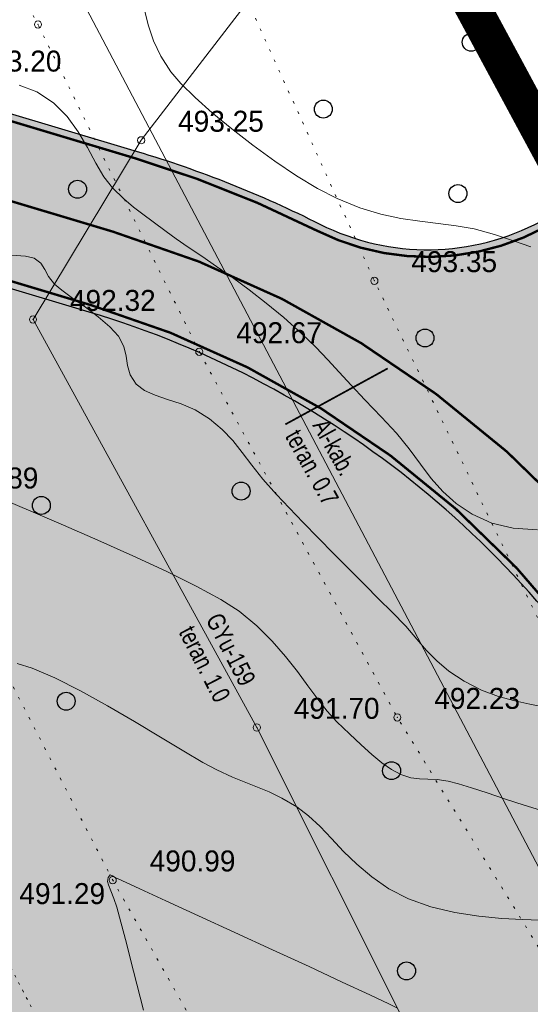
# Model space of a CAD drawing. Extents: x -516234 to 73329, y -4499813 to 47259.
# Tile 20 of 141: x 29503 to 29525, y 36943 to 36984. Entities that reach past the tile are written whole.
import ezdxf

# ---------------------------------------------------------------- set-up
doc = ezdxf.new("R2010")
doc.units = 0
doc.header["$LTSCALE"] = 0.5
doc.header["$MEASUREMENT"] = 0
doc.header["$PDMODE"] = 32
doc.header["$PDSIZE"] = 0.3
for name, pattern in [('ACAD_ISO03W100', [30, 12, -18]), ('Контура низ откосов  Штриховая 0.1-0.5 - - - - - - -', [0.6, 0.1, -0.5]), ('РА_КОНТУРЫ', [1.5, 0, -1.5])]:
    doc.linetypes.add(name, pattern=pattern)
for name, color, linetype in [('(004) Точки рельефа', 7, 'Continuous'), ('(007) Здания', 7, 'Continuous'), ('(013) Газ', 30, 'ИК_Газопровод -------г--------'), ('(019) Связь', 3, 'ИК_КАБ_СВЯЗИ'), ('(031) Горизонтали', 42, 'Continuous'), ('(035) Откосы', 7, 'Continuous'), ('(037) Контуры', 7, 'Continuous'), ('(038) Деревья', 7, 'Continuous'), ('1 PARK', 7, 'Continuous'), ('7_вертик.отм', 7, 'Continuous'), ('7_газон', 7, 'Continuous'), ('STOYANKA', 7, 'Continuous'), ('орто', 7, 'Continuous')]:
    doc.layers.add(name, color=color, linetype=linetype)
doc.layers.add('(032) Горизонтали утолщенные', color=32, linetype='Continuous', lineweight=30)
doc.styles.add('BM-431', font='bm431.ttf')
doc.styles.add('D-431', font='d431.ttf')
doc.styles.get("Standard").update_dxf_attribs({"font": 'times.ttf'})
doc.linetypes.add('ИК_Газопровод -------г--------', pattern='A,9,-0.6,["Г",Standard,S=1.199999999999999,R=0,X=0,Y=-0.6],-1.199999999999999', length=10.8)
doc.linetypes.add('ИК_КАБ_СВЯЗИ', pattern='A,4,["o",Standard,S=0.5,R=0,X=0,Y=-0.125],4,-2', length=10)

# ---------------------------------------------------------------- blocks, each defined once
blk = doc.blocks.new('9633')
at = {"layer": '(031) Горизонтали', "color": 42, "linetype": 'Continuous', "lineweight": 0}
for points in [[(28552.77552299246, 36943.08506067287), (28552.41785658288, 36943.26468260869), (28551.61686885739, 36943.64423390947), (28550.47276887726, 36944.17816523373), (28549.08576570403, 36944.8209272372), (28547.5560683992, 36945.52697057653), (28545.98388602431, 36946.25074591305), (28544.46942764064, 36946.94670390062), (28543.11290230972, 36947.56929519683), (28542.01451909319, 36948.07297046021), (28541.27448705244, 36948.4121803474), (28540.99301524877, 36948.54137551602), (28540.87820230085, 36948.6138059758), (28540.77853761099, 36948.64768023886), (28540.70542289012, 36948.54515844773), (28540.66755098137, 36948.37643724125), (28540.7076863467, 36948.23252341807), (28540.80894742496, 36947.98378994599), (28540.9387834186, 36947.66477072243), (28541.06464353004, 36947.30999964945), (28541.17812090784, 36946.88819899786), (28541.4183554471, 36945.95769839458), (28541.75834737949, 36944.62688364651), (28542.17109693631, 36943.00414055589)], [(28558.72182246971, 36946.76631450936), (28557.99841703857, 36946.78507468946), (28557.13000884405, 36946.83056632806), (28556.16804097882, 36946.92110304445), (28555.16395653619, 36947.07499846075), (28554.16919860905, 36947.31056619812), (28553.23521029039, 36947.6461198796), (28552.41221041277, 36948.0756086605), (28551.7015096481, 36948.56545477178), (28551.08118884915, 36949.09268144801), (28550.52932886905, 36949.63431192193), (28550.02401056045, 36950.1673694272), (28549.54331477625, 36950.66887719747), (28549.06532236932, 36951.11585846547), (28548.5681141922, 36951.4853364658), (28547.94716376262, 36951.84992579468), (28547.42092903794, 36952.11201304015), (28546.93784508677, 36952.31634686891), (28546.44634697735, 36952.5076759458), (28545.89486977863, 36952.73074893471), (28545.23184855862, 36953.03031450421), (28544.65754657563, 36953.34011838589), (28543.8564080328, 36953.81305626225), (28542.88631726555, 36954.39932802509), (28541.8051586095, 36955.04913356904), (28540.67081639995, 36955.71267278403), (28539.54117497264, 36956.34014556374), (28538.47411866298, 36956.88175180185), (28537.52753180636, 36957.28769138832), (28536.89589860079, 36957.48129739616)], [(28558.85906667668, 36955.66852888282), (28558.29846969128, 36955.7784099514), (28557.67350408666, 36955.91174807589), (28556.99861944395, 36956.09670735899), (28556.28826534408, 36956.36145190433), (28555.55689136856, 36956.73414581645), (28554.91324529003, 36957.16130416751), (28554.41289154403, 36957.58419447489), (28553.99050470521, 36958.02310950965), (28553.58075934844, 36958.4983420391), (28553.11833004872, 36959.03018483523), (28552.53789138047, 36959.6389306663), (28552.00420413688, 36960.16811275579), (28551.40906772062, 36960.76118537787), (28550.77362849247, 36961.39785167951), (28550.11903281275, 36962.05781480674), (28549.46642704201, 36962.72077790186), (28548.83695754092, 36963.3664441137), (28548.25177066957, 36963.97451658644), (28547.73201278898, 36964.5246984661), (28547.16191622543, 36965.17416076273), (28546.69877813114, 36965.7587199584), (28546.29334750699, 36966.29051837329), (28545.89637335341, 36966.78169832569), (28545.45860467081, 36967.2444021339), (28544.93079045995, 36967.69077211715), (28544.33594945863, 36968.06002962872), (28543.74489190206, 36968.31488004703), (28543.18005403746, 36968.50269172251), (28542.66387211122, 36968.67083300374), (28542.21878237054, 36968.86667224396), (28541.86722106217, 36969.13757779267), (28541.61283284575, 36969.52379264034), (28541.50246392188, 36969.90961461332), (28541.44496184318, 36970.30303121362), (28541.34917416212, 36970.71202994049), (28541.12394843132, 36971.14459829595), (28540.77017196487, 36971.53399668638), (28540.28842125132, 36971.94218274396), (28539.74724205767, 36972.34668196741), (28539.21518015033, 36972.72501985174), (28538.76078129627, 36973.05472189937), (28538.45259126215, 36973.31331360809), (28538.21034141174, 36973.62953734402), (28538.05431412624, 36973.92306644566), (28537.88552614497, 36974.18114042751), (28537.60499420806, 36974.3909988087), (28537.25437605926, 36974.47377133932), (28536.66316767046, 36974.51942082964)], [(28558.34444107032, 36974.87539862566), (28557.6222750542, 36975.12286504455), (28556.82726749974, 36975.38815103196), (28555.97131573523, 36975.6142647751), (28555.2198143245, 36975.74682894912), (28554.46908781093, 36975.84387221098), (28553.70562481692, 36975.93664157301), (28552.9159139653, 36976.05638404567), (28552.08644387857, 36976.2343466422), (28551.20370317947, 36976.50177637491), (28550.2541804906, 36976.88992025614), (28549.44217246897, 36977.31044125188), (28548.56395266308, 36977.8391286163), (28547.65225334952, 36978.44747437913), (28546.73980680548, 36979.10697056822), (28545.85934530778, 36979.78910921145), (28545.04360113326, 36980.46538233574), (28544.32530655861, 36981.10728197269), (28543.73719386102, 36981.68630014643), (28543.31199531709, 36982.17392888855), (28542.89072103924, 36982.82520157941), (28542.59717137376, 36983.47158917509), (28542.38901788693, 36984.09788711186), (28542.22393214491, 36984.68889082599)], [(28558.62292643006, 36963.05266635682), (28557.60346220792, 36963.12515765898), (28556.71017481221, 36963.33955762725), (28555.88891628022, 36963.70996877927), (28555.22291438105, 36964.14976842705), (28554.66973454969, 36964.65036823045), (28554.18694222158, 36965.20317984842), (28553.73210283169, 36965.79961494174), (28553.26278181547, 36966.43108516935), (28552.736544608, 36967.08900219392), (28552.11095664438, 36967.76477767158), (28551.40817208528, 36968.47881492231), (28550.83833803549, 36969.08818206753), (28550.34554869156, 36969.63150593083), (28549.87389825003, 36970.14741334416), (28549.36748090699, 36970.67453113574), (28548.77039085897, 36971.25148613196), (28548.02672230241, 36971.91690516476), (28547.29781718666, 36972.52322380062), (28546.58053609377, 36973.07948309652), (28545.88559857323, 36973.58827062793), (28545.22372417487, 36974.05217396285), (28544.6056324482, 36974.47378067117), (28544.04204294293, 36974.85567832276), (28543.54367520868, 36975.2004544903), (28543.12124879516, 36975.51069674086), (28542.58376957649, 36975.91379584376), (28542.15035485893, 36976.22868876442), (28541.76130271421, 36976.52419044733), (28541.35691121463, 36976.86911583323), (28540.87747843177, 36977.3322798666), (28540.5163112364, 36977.79375514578), (28540.17847817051, 36978.36875303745), (28539.83208044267, 36979.01146378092), (28539.44521926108, 36979.67607760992), (28538.98599583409, 36980.31678476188), (28538.4225113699, 36980.88777547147), (28537.72286707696, 36981.34323997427), (28536.9881170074, 36981.61747548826)]]:
    blk.add_lwpolyline(points, dxfattribs=at)
at = {"layer": '(004) Точки рельефа', "lineweight": 0, "style": 'D-431'}
for s, p in [('493.20', (28535.16912702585, 36982.18651273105)), ('493.25', (28543.61833431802, 36979.67509783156)), ('493.35', (28553.35563431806, 36973.8143522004)), ('492.32', (28539.10513431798, 36972.19499783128)), ('492.67', (28546.045434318, 36970.84771142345)), ('491.89', (28534.20713431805, 36964.78265220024)), ('492.23', (28554.31333431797, 36955.58159783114)), ('491.70', (28548.44963431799, 36955.16655220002)), ('490.99', (28542.43303431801, 36948.79495219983)), ('491.29', (28536.99313431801, 36947.43259783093))]:
    blk.add_text(s, height=0.875, dxfattribs=at).set_placement(p)
blk = doc.blocks.new('d')
at = {"layer": '(038) Деревья'}
blk.add_ellipse((0, 0), major_axis=(0.2651650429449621, 0.2651650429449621), ratio=0.9999999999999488, start_param=5.497787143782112, end_param=11.7809724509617, dxfattribs=at)

msp = doc.modelspace()

# ---------------------------------------------------------------- hatches: boundary and pattern name
at = {"layer": '1 PARK', "lineweight": 0, "true_color": 0x00c200, "transparency": 33554508}
h = msp.add_hatch(color=92, dxfattribs=at)
h.dxf.hatch_style = 1
edge = h.paths.add_edge_path()
edge.add_line((29724.64239257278, 36512.79432187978), (29471.60044474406, 36982.55049501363))
edge.add_line((29471.60044474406, 36982.55049501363), (29506.29401808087, 36972.14843313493))
edge.add_arc((29494.80619221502, 36933.83355538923), 39.99999999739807, 28.309861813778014, 73.30986225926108, ccw=False)
edge.add_line((29530.02202180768, 36952.80314541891), (29731.94540582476, 36577.94530873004))
edge.add_arc((29696.72957622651, 36558.97571869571), 40.00000000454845, -16.690138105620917, 28.309861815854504, ccw=False)
edge.add_line((29735.04445390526, 36547.48789258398), (29724.64239257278, 36512.79432187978))
at = {"layer": '7_газон', "lineweight": 0, "true_color": 0x5c5c5c, "transparency": 33554687}
h = msp.add_hatch(color=251, dxfattribs=at)
h.dxf.hatch_style = 1
edge = h.paths.add_edge_path(flags=16)
edge.add_line((29676.9670253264, 36922.96084250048), (29652.77291892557, 36909.92828613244))
edge.add_arc((29654.19563818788, 36907.28709892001), 2.999999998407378, 118.3098620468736, 208.3098621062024)
edge.add_line((29651.55445097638, 36905.86437965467), (29669.68837844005, 36872.19990448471))
edge.add_arc((29672.32956565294, 36873.62262374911), 2.999999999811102, 208.30986207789, 298.2780487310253)
edge.add_line((29673.75081818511, 36870.98064698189), (29697.06899177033, 36883.5246684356))
edge.add_arc((29695.17398839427, 36887.04730412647), 4.000000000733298, 298.2780487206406, 388.3063323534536)
edge.add_line((29698.69568820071, 36888.94404619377), (29681.03101944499, 36921.74221183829))
edge.add_arc((29678.3897445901, 36920.31965528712), 3.00000000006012, 28.30633236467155, 118.3098620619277)
edge = h.paths.add_edge_path(flags=16)
edge.add_arc((29582.9855072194, 36967.89968877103), 30.00000001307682, 100.3549001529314, 118.3098620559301)
edge.add_line((29568.75831457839, 36994.31156091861), (29528.13142186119, 36972.42721186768))
edge.add_arc((29529.55414112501, 36969.78602465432), 2.999999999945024, 118.3098620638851, 225.976051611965)
edge.add_arc((29494.80619221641, 36933.83355539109), 46.99999999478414, 28.309861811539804, 45.97605160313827, ccw=False)
edge.add_line((29536.18479198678, 36956.12282367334), (29686.13726511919, 36677.7456560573))
edge.add_arc((29688.77845233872, 36679.16837530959), 2.999999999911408, 208.3098618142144, 354.8617095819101)
edge.add_line((29691.76639664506, 36678.8996955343), (29699.50725581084, 36764.98453772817))
edge.add_arc((29669.62781274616, 36767.67133548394), 30.00000000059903, 354.8617095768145, 388.3098620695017)
edge.add_line((29696.03968487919, 36781.89852812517), (29580.77358266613, 36995.88266607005))
edge.add_arc((29578.13239545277, 36994.45994680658), 2.999999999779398, 28.30986205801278, 100.3549001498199)
edge = h.paths.add_edge_path()
edge.add_line((29429.45156085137, 37065.40154354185), (29443.21523881, 37039.99022628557))
edge.add_line((29443.21523881, 37039.99022628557), (29467.007078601, 36995.82219918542))
edge.add_arc((29480.21301466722, 37002.93579550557), 14.99999999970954, 208.3098620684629, 253.3098622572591)
edge.add_line((29475.90507996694, 36988.56771635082), (29508.30438760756, 36978.85353674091))
edge.add_arc((29494.80619219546, 36933.83355536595), 47.00000002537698, 63.28493720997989, 73.30986224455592, ccw=False)
edge.add_arc((29520.43076144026, 36984.74898970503), 10.00000000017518, 243.284937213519, 298.3098620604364)
edge.add_line((29525.17315898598, 36975.94503232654), (29566.62423568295, 36998.27334173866))
edge.add_arc((29582.98550721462, 36967.89968878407), 34.49999999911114, 90.70226828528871, 118.3098620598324, ccw=False)
edge.add_line((29582.56265496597, 37002.39709732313), (29601.16238589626, 37002.62508366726))
edge.add_arc((29600.79468828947, 37032.62283022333), 29.99999999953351, 270.7022682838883, 298.3364137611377)
edge.add_line((29615.03411904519, 37006.21755401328), (29627.39519750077, 37012.88344606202))
edge.add_arc((29631.42970288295, 37005.4019511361), 8.500000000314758, 28.306332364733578, 118.3364137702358, ccw=False)
edge.add_line((29638.91331497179, 37009.43252803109), (29702.65760048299, 36891.0778810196))
edge.add_arc((29695.17398839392, 36887.04730412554), 8.499999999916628, -61.72195127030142, 28.306332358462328, ccw=False)
edge.add_line((29699.20087056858, 36879.56170328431), (29664.33022544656, 36860.80302483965))
edge.add_arc((29666.69897966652, 36856.39973022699), 5.000000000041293, 118.2780487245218, 208.3098620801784)
edge.add_line((29662.29700097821, 36854.02853145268), (29700.001465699, 36784.03260702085))
edge.add_arc((29669.62781274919, 36767.67133548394), 34.49999999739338, -5.138290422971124, 28.30986207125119, ccw=False)
edge.add_line((29703.98917227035, 36764.58151806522), (29695.14768138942, 36666.25672866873))
edge.add_arc((29710.0874029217, 36664.91332979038), 15.00000000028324, 174.8617095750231, 208.3098618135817)
edge.add_line((29696.8814668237, 36657.7997335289), (29738.10817600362, 36581.26498698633))
edge.add_arc((29696.72957622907, 36558.97571869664), 47.00000000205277, -16.690138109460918, 28.3098618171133, ccw=False)
edge.add_line((29741.74955749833, 36545.47752301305), (29732.03538262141, 36513.07823193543))
edge.add_arc((29746.40346174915, 36508.77029714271), 14.99999999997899, 163.309861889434, 208.3098620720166)
edge.add_line((29733.19752568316, 36501.65670082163), (29762.25672105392, 36447.71016536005))
edge.add_line((29762.25672105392, 36447.71016536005), (29788.31828072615, 36389.8396773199))
edge.add_line((29788.31828072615, 36389.8396773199), (29723.7285416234, 36509.74639209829))
edge.add_line((29723.7285416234, 36509.74639209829), (29735.04445390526, 36547.48789258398))
edge.add_arc((29696.7295762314, 36558.97571869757), 39.9999999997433, 343.3098618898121, 388.3098618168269)
edge.add_line((29731.94540582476, 36577.94530873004), (29530.02202180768, 36952.80314541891))
edge.add_arc((29494.80619221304, 36933.83355538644), 40.00000000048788, 28.30986181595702, 73.30986225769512)
edge.add_line((29506.29401808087, 36972.14843313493), (29468.5366372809, 36983.46910649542))
edge.add_line((29468.5366372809, 36983.46910649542), (29424.2348273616, 37065.40154354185))
edge = h.paths.add_edge_path(flags=16)
edge.add_line((29653.96902770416, 36965.66145273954), (29629.77229082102, 36952.62747941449))
edge.add_arc((29631.19501008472, 36949.98629220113), 2.999999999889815, 118.3098620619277, 208.3098620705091)
edge.add_line((29628.55382287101, 36948.56357293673), (29646.57493355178, 36915.10853490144))
edge.add_arc((29649.2161207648, 36916.53125416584), 2.999999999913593, 208.3098620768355, 298.3098620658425)
edge.add_line((29650.63884002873, 36913.89006695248), (29674.83351591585, 36926.92293008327))
edge.add_arc((29673.4107966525, 36929.56411729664), 2.999999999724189, 298.3098620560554, 388.3063323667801)
edge.add_line((29676.05207150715, 36930.98667384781), (29658.03302182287, 36964.44282207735))
edge.add_arc((29655.3917469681, 36963.02026552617), 2.999999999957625, 28.30633236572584, 118.3098620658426)
edge = h.paths.add_edge_path(flags=16)
edge.add_line((29653.05407388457, 36973.68728408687), (29634.95140268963, 37007.29869320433))
edge.add_arc((29631.42970288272, 37005.4019511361), 4.00000000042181, 28.30633236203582, 118.3364137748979)
edge.add_line((29629.53111211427, 37008.92265463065), (29617.1700336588, 37002.25676258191))
edge.add_arc((29600.79468827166, 37032.6228302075), 34.49999999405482, 278.95978604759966, 298.33641380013, ccw=False)
edge.add_arc((29606.63498333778, 36995.58040921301), 3.000000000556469, 98.95978601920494, 208.3098621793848)
edge.add_line((29603.99379612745, 36994.15768994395), (29623.57430544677, 36957.80772818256))
edge.add_arc((29626.21549265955, 36959.23044744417), 2.9999999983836, 208.3098620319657, 298.3098620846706)
edge.add_line((29627.6382119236, 36956.58926023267), (29651.83551829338, 36969.62354032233))
edge.add_arc((29650.41279902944, 36972.26472753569), 3.000000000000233, 298.3098620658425, 388.306332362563)

# ---------------------------------------------------------------- linework, layer by layer
at = {"layer": '(004) Точки рельефа', "color": 0, "linetype": 'ByBlock', "lineweight": 0}
for p in [(29504.16532980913, 36984.15194540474), (29508.46972980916, 36979.31684540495), (29518.20702980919, 36973.45124540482), (29503.95652980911, 36971.83674540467), (29510.89682980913, 36970.48824540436), (29519.1647298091, 36955.22334540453), (29513.30102980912, 36954.80344540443), (29507.28442980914, 36948.43184540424)]:
    msp.add_point(p, dxfattribs=at)
at = {"layer": '(013) Газ', "lineweight": 0, "flags": 128}
msp.add_lwpolyline([(29525.4045298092, 37048.0812454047), (29531.16032980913, 37039.10674540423), (29539.03442980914, 37023.9947454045), (29540.16602980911, 37021.19084540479), (29539.27042980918, 37018.60784540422), (29533.5626298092, 37011.72844540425), (29529.25442980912, 37006.75534540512), (29524.91812980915, 37001.27644540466), (29517.62702980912, 36991.22024540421), (29508.46972980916, 36979.31684540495), (29503.95652980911, 36971.83674540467), (29513.30102980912, 36954.80344540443), (29520.01352980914, 36941.40164540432), (29527.99152980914, 36927.06934540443), (29538.26772980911, 36908.13784540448), (29552.22252980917, 36883.58144540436), (29562.9265298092, 36863.59834540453), (29568.87632980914, 36853.651245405), (29578.9045298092, 36835.70134540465), (29587.68822980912, 36819.03094540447), (29597.08572980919, 36801.50184540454), (29611.7932298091, 36773.69974540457), (29622.8681298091, 36752.86994540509), (29632.62652980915, 36733.82944540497), (29642.05702980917, 36714.74094540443), (29649.24532980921, 36696.49514540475), (29654.71632980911, 36680.57834540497), (29662.39652980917, 36662.6074454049), (29676.15432980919, 36642.03754540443), (29689.2174298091, 36620.2101454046), (29698.95182980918, 36600.03514540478), (29708.9171298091, 36582.19414540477), (29725.84472980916, 36551.17434540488), (29738.19912980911, 36530.15064540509), (29750.36268157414, 36512.07232270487), (29762.3080298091, 36492.93034540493), (29777.20752980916, 36461.74964540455), (29800.4448298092, 36421.63744540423), (29814.55452980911, 36397.86484540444)], dxfattribs=at)
at = {"layer": '(019) Связь', "lineweight": 0, "flags": 128}
msp.add_lwpolyline([(29514.83162980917, 37049.761445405), (29518.67122980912, 37045.21124540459), (29525.95242980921, 37035.17724540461), (29528.7734298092, 37021.40064540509), (29526.18852980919, 37015.33294540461), (29523.52162980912, 37012.33214540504), (29518.67252980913, 37007.59394540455), (29510.11892980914, 36999.15214540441), (29506.1915298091, 36984.80864540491), (29526.83482980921, 36945.59014540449), (29546.80742980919, 36909.66124540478), (29570.94542980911, 36864.29314540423), (29590.41202980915, 36836.47614540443), (29619.17332980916, 36778.32504540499), (29654.46622980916, 36702.51484540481), (29679.35692980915, 36655.78224540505), (29696.19172980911, 36624.08374540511), (29725.3618298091, 36569.60814540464), (29744.3187298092, 36532.2698454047), (29766.0236298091, 36495.88124540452)], dxfattribs=at)
at = {"layer": '(032) Горизонтали утолщенные', "color": 32, "linetype": 'Continuous', "lineweight": 0}
msp.add_lwpolyline([(29525.32140100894, 36951.29117054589), (29524.45261723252, 36951.56492983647), (29523.6436098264, 36951.82838737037), (29522.9082689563, 36952.07071995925), (29522.2604847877, 36952.28110441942), (29521.71414748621, 36952.44871756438), (29521.28314721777, 36952.56273621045), (29520.82248785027, 36952.63426657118), (29520.44168585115, 36952.64827146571), (29520.09395824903, 36952.65504902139), (29519.73252207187, 36952.70489736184), (29519.31059434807, 36952.84811461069), (29518.91869525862, 36953.05655833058), (29518.51697319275, 36953.33427322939), (29518.09697140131, 36953.67650428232), (29517.65023313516, 36954.07849646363), (29517.16830164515, 36954.53549474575), (29516.64272018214, 36955.04274410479), (29516.2391684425, 36955.47995402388), (29515.84163283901, 36955.98584789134), (29515.43178572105, 36956.54609911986), (29514.99129943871, 36957.14638111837), (29514.50184634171, 36957.77236730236), (29513.94509877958, 36958.40973107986), (29513.30272910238, 36959.0441458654), (29512.55640965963, 36959.66128506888), (29511.80380024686, 36960.14690291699), (29510.76512636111, 36960.70953643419), (29509.51405725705, 36961.32507569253), (29508.12426218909, 36961.96941076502), (29506.66941041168, 36962.61843172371), (29505.22317117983, 36963.24802863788), (29503.85921374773, 36963.83409158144), (29502.65120737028, 36964.35251062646)], dxfattribs=at)
at = {"layer": '(035) Откосы', "linetype": 'Контура низ откосов  Штриховая 0.1-0.5 - - - - - - -', "lineweight": 0, "flags": 128}
msp.add_lwpolyline([(29616.62679148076, 36725.10572345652), (29610.06022526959, 36739.43408932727), (29605.41993612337, 36750.61069863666), (29597.45086689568, 36770.66882194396), (29590.47248535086, 36782.15029257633), (29582.78235873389, 36796.22174885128), (29576.48374771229, 36803.59282545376), (29568.05091940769, 36816.59069332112), (29561.58725081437, 36838.20622321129), (29550.55933349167, 36862.81155015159, -0.3495263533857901), (29554.40879885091, 36867.02794165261, 0.06860986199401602), (29551.58183714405, 36874.30408490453, 0.1865361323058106), (29550.56568478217, 36874.81731124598), (29541.62957063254, 36890.77658711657), (29534.08039541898, 36904.11433022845), (29517.91057839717, 36917.19310042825), (29509.93756049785, 36931.42949007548), (29501.84457725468, 36947.07433039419), (29493.28678564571, 36961.4696531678), (29485.33876579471, 36974.79639715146), (29476.7749793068, 36988.86584673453, -0.1495742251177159), (29474.21289083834, 36998.90691587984, -0.05933521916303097), (29475.85576197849, 37006.77685895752, 0.08103718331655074), (29475.96807918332, 37013.91608788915, -0.2553074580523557), (29481.72782980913, 37017.28784540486, 0.8905085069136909)], format="xyb", dxfattribs=at)
at = {"layer": '(037) Контуры', "linetype": 'РА_КОНТУРЫ', "lineweight": 0, "ltscale": 0.5, "flags": 128}
msp.add_lwpolyline([(29755.04077472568, 36506.78989662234), (29749.55892649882, 36504.71865606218), (29743.93502640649, 36515.17753636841), (29735.41522741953, 36528.70619685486), (29728.61977677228, 36539.94076516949), (29722.32114540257, 36549.69191522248), (29715.1268340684, 36562.79275359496), (29702.66348585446, 36586.19353718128), (29697.33247490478, 36596.28256397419), (29689.20851291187, 36610.85282235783), (29682.5789960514, 36622.2763185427), (29676.06744009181, 36632.90212627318), (29668.59320942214, 36649.312673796), (29662.06464549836, 36661.64381750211), (29656.31976662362, 36675.12851883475), (29650.06209021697, 36688.28134498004), (29644.47316955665, 36699.55290921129), (29637.36183763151, 36711.28428142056), (29632.36174313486, 36716.07937194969), (29624.68160750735, 36730.74959521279), (29618.9497404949, 36742.25506716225), (29612.32520716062, 36755.37790184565), (29603.25658454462, 36773.26586058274), (29595.88533783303, 36786.8645036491), (29588.98291583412, 36799.61847954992), (29584.54556848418, 36808.36303738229), (29577.76510707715, 36820.1733816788), (29566.04250200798, 36839.8896059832), (29558.70718168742, 36860.45953546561), (29549.67653794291, 36879.08920578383), (29542.6271770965, 36891.38136021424), (29534.78511255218, 36905.11094827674), (29523.18849822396, 36920.17498473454), (29514.56272471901, 36935.54792634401), (29507.28444792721, 36948.43184844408), (29499.05851350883, 36964.41955414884), (29491.99115241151, 36977.56037804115), (29485.19368250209, 36991.13903379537), (29476.92277338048, 37006.21609362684), (29476.89373791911, 37011.68396476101), (29488.33226104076, 37014.47997411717), (29493.3193988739, 37005.20762645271), (29496.88407585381, 36997.64360158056), (29504.16535667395, 36984.15191610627), (29510.89685299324, 36970.48829286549), (29519.16476488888, 36955.22330616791), (29526.661950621, 36943.02212015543), (29535.5256339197, 36927.36729031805), (29544.05944038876, 36912.32621872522), (29550.88593727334, 36894.27230541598), (29556.54482618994, 36883.52753670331), (29567.02091081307, 36864.47904179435), (29576.17249293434, 36847.54971057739), (29587.20837141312, 36827.12375669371), (29593.77791530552, 36815.26942771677), (29599.01896297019, 36804.98247720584), (29604.90377231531, 36793.25809178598), (29612.25902271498, 36779.95633300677), (29620.74785723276, 36763.68274084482), (29628.5879287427, 36749.22943450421), (29635.06951253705, 36736.71336238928), (29647.68278121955, 36715.787616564), (29652.9708283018, 36703.42947276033), (29658.25984694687, 36694.35205179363), (29665.10230345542, 36680.29258360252), (29673.37420437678, 36666.12916810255), (29677.68364113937, 36652.75241247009), (29684.93494007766, 36638.50702015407), (29690.27494673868, 36628.50995763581), (29696.8914787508, 36615.90592091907), (29704.27971913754, 36602.27329122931), (29710.5163885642, 36590.89277495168), (29717.24287042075, 36579.14840451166), (29723.30461279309, 36567.20110738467), (29729.7751977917, 36555.04489508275), (29735.56904135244, 36543.46045440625), (29742.15156456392, 36533.43341418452), (29749.54481989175, 36517.82555348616), (29755.04077472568, 36506.78989662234)], dxfattribs=at)
msp.add_lwpolyline([(29774.79593075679, 36524.72308427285), (29765.00858535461, 36542.91291934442), (29758.46602687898, 36555.24406293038), (29752.27533838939, 36566.7605266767), (29746.21560039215, 36578.10505847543), (29739.79999467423, 36590.18130237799), (29732.81360829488, 36602.59241103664), (29725.00652454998, 36616.97474528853), (29717.77323467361, 36629.34086934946), (29713.22192392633, 36638.9930728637), (29707.43107747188, 36650.77943496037), (29700.41569088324, 36664.53501997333), (29694.0590532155, 36677.66285500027), (29687.01465922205, 36693.60458870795), (29680.3671282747, 36707.49512433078), (29675.93277348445, 36716.97339655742), (29669.11231146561, 36730.67600386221), (29660.75741841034, 36747.69730609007), (29653.63208912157, 36759.75755015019), (29643.87574143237, 36776.80383066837), (29636.70342161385, 36789.89567273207), (29628.63843380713, 36804.79980164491), (29622.39975952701, 36816.83906145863), (29615.59230334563, 36829.26716503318), (29609.99139048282, 36840.17287158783), (29600.27500529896, 36859.78415390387), (29592.56588046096, 36874.51235434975), (29581.82987776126, 36895.81297029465), (29574.16975682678, 36907.85421717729), (29564.96021773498, 36922.39047951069), (29554.78303902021, 36938.83499069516), (29546.38318077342, 36953.83308016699), (29539.65269496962, 36966.22119996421), (29531.96057236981, 36979.91380370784), (29524.53134757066, 36993.58941631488), (29518.67250861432, 37007.59391431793), (29515.92654504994, 37011.40040898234), (29510.40470425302, 37010.28079761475), (29504.14814090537, 37010.16378965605), (29506.82216045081, 37003.08656765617), (29511.92930722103, 36987.30675434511), (29518.2069818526, 36973.45120193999), (29525.39930890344, 36958.60304377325), (29533.5252526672, 36946.07399077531), (29541.60924183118, 36930.14626050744), (29550.41893534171, 36915.75493833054), (29559.91637828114, 36899.35640343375), (29567.08968849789, 36887.34214188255), (29576.82506206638, 36868.22466749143), (29585.79171325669, 36851.63720160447), (29594.07866435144, 36830.92233668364), (29599.55762765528, 36819.66976411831), (29605.17253974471, 36808.21727054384), (29612.03998012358, 36794.90651109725), (29619.80905459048, 36783.33908069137), (29626.95440391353, 36768.02510346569), (29635.31428316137, 36752.39126114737), (29645.23154444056, 36738.12390018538), (29655.01288793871, 36720.42987204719), (29661.49347661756, 36707.38800461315), (29665.32206084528, 36698.65643651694), (29671.94460194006, 36684.71691974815), (29678.59814203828, 36669.48290718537), (29685.12971393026, 36656.08317949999), (29691.26144603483, 36642.15065581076), (29697.22521985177, 36630.98605314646), (29702.65919439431, 36620.46719456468), (29710.35231853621, 36606.54867877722), (29716.94585284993, 36594.72233910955), (29723.89924837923, 36582.74306205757), (29730.29186060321, 36570.95270666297), (29736.7914300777, 36559.29230159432), (29742.71022784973, 36547.37399195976), (29747.78832954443, 36538.18661199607), (29757.77560157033, 36519.4759813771), (29764.65502616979, 36507.46471614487), (29770.98453106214, 36511.09635649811), (29780.10894593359, 36514.95893085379)], close=True, dxfattribs=at)
for points in [[(29731.94540582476, 36577.94530873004), (29530.02202180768, 36952.80314541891, 0.1989123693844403), (29506.29401808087, 36972.14843313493), (29468.5366372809, 36983.46910649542), (29424.2348273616, 37065.40154354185)], [(29429.45156085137, 37065.40154354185), (29443.21523881, 37039.99022628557), (29467.007078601, 36995.82219918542, 0.1989123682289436), (29475.90507996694, 36988.56771635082), (29508.30438760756, 36978.85353674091, -0.04376990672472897), (29515.93522297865, 36975.81645736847, 0.2448137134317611), (29525.17315898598, 36975.94503232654), (29566.62423568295, 36998.27334173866, -0.1210469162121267), (29582.56265496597, 37002.39709732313), (29601.16238589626, 37002.62508366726, 0.1211644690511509), (29615.03411904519, 37006.21755401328), (29627.39519750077, 37012.88344606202, -0.414367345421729), (29638.91331497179, 37009.43252803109), (29702.65760048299, 36891.0778810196, -0.41435815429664), (29699.20087056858, 36879.56170328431), (29664.33022544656, 36860.80302483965, 0.4143762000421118), (29662.29700097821, 36854.02853145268), (29700.001465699, 36784.03260702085, -0.1469902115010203), (29703.98917227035, 36764.58151806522), (29695.14768138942, 36666.25672866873, 0.146990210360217)]]:
    msp.add_lwpolyline(points, format="xyb")
at = {"layer": '7_вертик.отм', "color": 1, "lineweight": 30, "const_width": 0.07282230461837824}
msp.add_lwpolyline([(29514.49058827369, 36967.45854420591), (29514.49058827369, 36967.45854420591), (29518.76421249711, 36969.79448429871), (29518.76421249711, 36969.79448429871), (29518.76421249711, 36969.79448429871)], dxfattribs=at)
at = {"layer": 'STOYANKA', "color": 7, "lineweight": 50, "true_color": 0xffffff, "const_width": 0.1}
for points in [[(29429.11038166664, 37065.40154354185), (29442.95128359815, 37039.84765081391), (29466.74295987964, 36995.67992725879, 0.1989123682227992), (29475.81892127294, 36988.28035476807), (29508.21822891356, 36978.56617515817, -0.04376990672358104), (29515.80035682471, 36975.5484813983, 0.244813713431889), (29525.31543091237, 36975.68091360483), (29566.76650760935, 36998.00922301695, -0.1210469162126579), (29582.56633194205, 37002.09711985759), (29601.16606287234, 37002.32510620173, 0.1211644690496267), (29615.17651335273, 37005.95350125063), (29627.53759180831, 37012.6193933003, -0.4143673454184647), (29638.64918748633, 37009.29027237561), (29702.39347299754, 36890.93562536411, -0.4143581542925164), (29699.05874531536, 36879.82590096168), (29664.18810019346, 36861.06722251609, 0.4143762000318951), (29662.03288225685, 36853.88625952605), (29699.73734697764, 36783.89033509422, -0.1469902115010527), (29703.69037783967, 36764.60838604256), (29694.84888695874, 36666.28359664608, 0.1469902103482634)], [(29723.92974451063, 36509.37287182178), (29735.33181548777, 36547.40173388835, 0.1989123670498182), (29732.2095245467, 36578.08758065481), (29530.28614052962, 36952.94541734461, 0.1989123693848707), (29506.38017677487, 36972.43579471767), (29468.35131200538, 36983.83786623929)]]:
    msp.add_lwpolyline(points, format="xyb", dxfattribs=at)
at = {"layer": 'STOYANKA', "color": 7, "linetype": 'ACAD_ISO03W100', "ltscale": 0.2, "true_color": 0xffffff, "transparency": 33554687, "const_width": 0.1}
msp.add_lwpolyline([(29467.00959812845, 36987.58088680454), (29507.29920284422, 36975.50098493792, -0.1989123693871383), (29533.10340689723, 36954.46298454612), (29735.02679091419, 36579.60514785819, -0.1989123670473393), (29738.39700570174, 36546.48270779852), (29727.67995463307, 36510.7385646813)], format="xyb", dxfattribs=at)
at = {"layer": 'орто', "color": 1, "const_width": 1.5}
msp.add_lwpolyline([(29782.9222131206, 36501.07175844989), (29481.219258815, 37061.16397420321), (29478.1936039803, 37066.75011732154)], dxfattribs=at)

# ---------------------------------------------------------------- block references
at = {"layer": '(007) Здания', "color": 18, "true_color": 0x000000}
msp.add_blockref('9633', (966.3948420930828, 0), dxfattribs=at)
at = {"layer": '(038) Деревья', "linetype": 'Continuous', "lineweight": 0}
for p in [(29522.24953810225, 36983.41209648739), (29516.07573963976, 36980.62021886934), (29505.81631520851, 36977.27363678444), (29521.69621809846, 36977.09364595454), (29520.3195063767, 36971.06395949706), (29512.64308863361, 36964.67148146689), (29504.30438401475, 36964.0760057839), (29505.3409354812, 36955.89878876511), (29518.92549548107, 36953.00172529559), (29519.55049972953, 36944.64089202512)]:
    msp.add_blockref('d', p, dxfattribs=at)

# ---------------------------------------------------------------- texts
at = {"layer": '(013) Газ', "linetype": 'Continuous', "lineweight": 0, "style": 'BM-431', "width": 0.8}
for s, p in [('GYu-159', (29511.15056301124, 36959.31984992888)), ('teran. 1.0', (29510.01782952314, 36958.79441799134))]:
    msp.add_text(s, height=0.75, rotation=297.1606013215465, dxfattribs=at).set_placement(p)
at = {"layer": '(019) Связь', "linetype": 'Continuous', "lineweight": 0, "style": 'BM-431', "width": 0.8}
for s, p in [('Al-kab.', (29515.60378245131, 36967.41984714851)), ('teran. 0.7', (29514.45866157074, 36966.9670242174))]:
    msp.add_text(s, height=0.7499999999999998, rotation=298.9751365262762, dxfattribs=at).set_placement(p)

doc.saveas('drawing.dxf')
